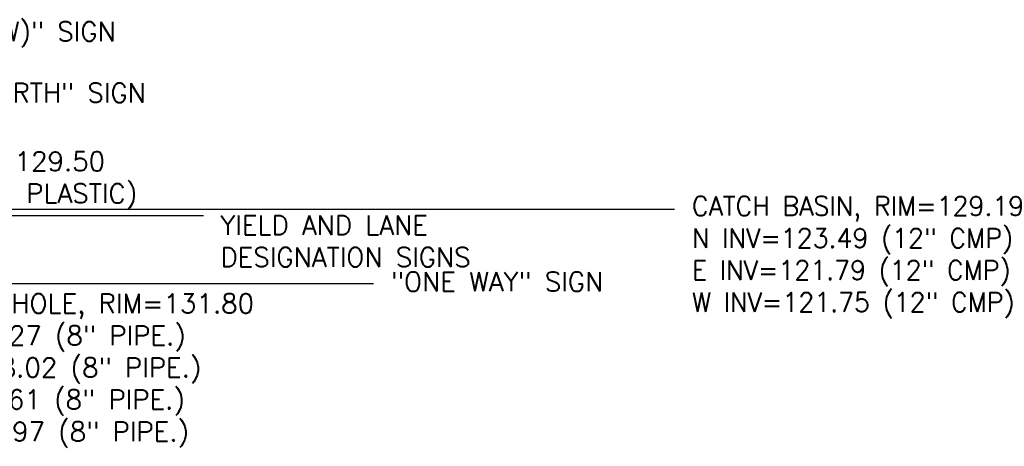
# Model space of a CAD drawing. Header units: feet. Extents: x 351431 to 355879, y 310968 to 329728.
# Tile 149 of 254: x 353884 to 354140, y 322067 to 322178. Entities that reach past the tile are written whole.
import ezdxf

# ---------------------------------------------------------------- set-up
doc = ezdxf.new("R2010")
doc.units = ezdxf.units.FT
doc.header["$MEASUREMENT"] = 0
for name, color, linetype in [('ETFS', 6, 'Continuous'), ('ETUD', 4, 'Continuous'), ('ETUS', 2, 'Continuous')]:
    doc.layers.add(name, color=color, linetype=linetype)
doc.styles.add('ANNO-TOPO', font='simplex.shx')

msp = doc.modelspace()

# ---------------------------------------------------------------- linework, layer by layer
at = {"layer": 'ETFS', "linetype": 'ByBlock', "lineweight": -2}
for p, q in [((353684.25, 322127.05), (353931.33, 322127.05)), ((353684.25, 322127.03), (353931.42, 322127.03)), ((353687.9, 322109.35), (353975.71, 322109.35))]:
    msp.add_line(p, q, dxfattribs=at)
at = {"layer": 'ETUD', "linetype": 'ByBlock', "lineweight": -2}
msp.add_line((353683.96, 322128.7), (354054.07, 322128.7), dxfattribs=at)

# ---------------------------------------------------------------- texts
at = {"layer": 'ETFS', "char_height": 5, "attachment_point": 1, "style": 'ANNO-TOPO'}
for s, insert in [('"FRONTAGE ROAD (RIGHT ARROW)" SIGN', (353773.99, 322177.43)), ('"(LEFT ARROW) SEWARD HWY NORTH" SIGN', (353771.33, 322161.5)), ('YIELD AND LANE \\PDESIGNATION SIGNS', (353935.83, 322127.05)), ('"ONE WAY" SIGN', (353980.21, 322112.35))]:
    msp.add_mtext(s, dxfattribs=dict(at, insert=insert))
at = {"layer": 'ETUD', "char_height": 5, "attachment_point": 1, "style": 'ANNO-TOPO'}
for s, insert in [('CATCH BASIN, RIM=129.50\\PS INV=125.03 (12" PLASTIC)', (353816.25, 322143.66)), ('CATCH BASIN, RIM=129.19\\PN INV=123.49 (12" CMP)\\PE INV=121.79 (12" CMP)\\PW INV=121.75 (12" CMP)', (354058.57, 322132.03))]:
    msp.add_mtext(s, dxfattribs=dict(at, insert=insert))
at = {"layer": 'ETUS', "insert": (353842.17, 322106.69), "char_height": 5, "attachment_point": 1, "style": 'ANNO-TOPO'}
msp.add_mtext('SEWER MANHOLE, RIM=131.80\\PS INV=118.27 (8" PIPE.)\\PSE INV=118.02 (8" PIPE.)\\PE INV=118.61 (8" PIPE.)\\PW INV=117.97 (8" PIPE.)', dxfattribs=at)

doc.saveas('drawing.dxf')
